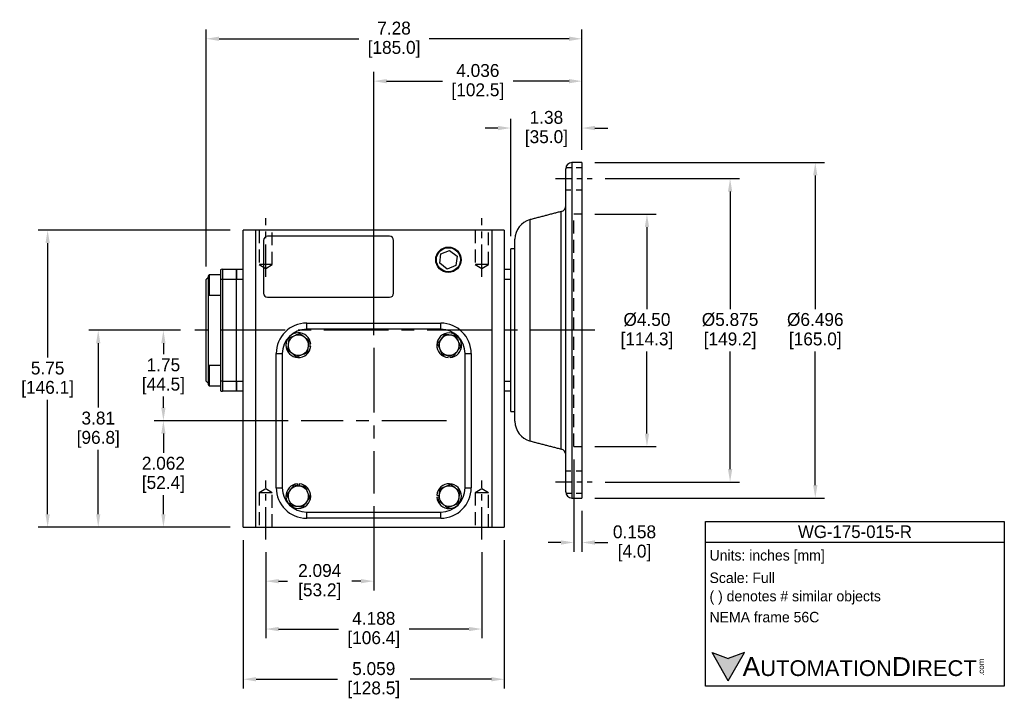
# Model space of a CAD drawing. Header units: inches. Extents: x 23.7 to 53.7, y 19.2 to 42.9.
# Tile 2 of 3: x 34.7 to 53.7, y 19.2 to 32.4. Entities that reach past the tile are written whole.
import ezdxf

# ---------------------------------------------------------------- set-up
doc = ezdxf.new("R2010")
doc.units = ezdxf.units.IN
doc.header["$MEASUREMENT"] = 0
doc.linetypes.add('CENTER', pattern=[2, 1.25, -0.25, 0.25, -0.25])
doc.linetypes.add('HIDDEN', pattern=[0.375, 0.25, -0.125])
for name, color, linetype in [('Centerline', 40, 'CENTER'), ('Dimensions', 140, 'Continuous'), ('Hidden', 102, 'HIDDEN'), ('Text', 140, 'Continuous')]:
    doc.layers.add(name, color=color, linetype=linetype)
doc.styles.add('\\M+2ABAC\\M+2A6A11', font='txt')
doc.dimstyles.get("Standard").update_dxf_attribs({"dimtxt": 0.25, "dimasz": 0.25, "dimexe": 0.18, "dimexo": 0.25, "dimgap": 0.08, "dimtad": 0, "dimtih": 1, "dimtoh": 1, "dimrnd": 0.0005, "dimzin": 0, "dimdsep": 46, "dimtxsty": 'Standard', "dimcen": 0, "dimadec": 0, "dimazin": 0, "dimtfac": 1, "dimtofl": 0, "dimtmove": 0, "dimatfit": 3, "dimfxl": 0, "dimtolj": 1, "dimtzin": 0, "dimarcsym": 0})

# ---------------------------------------------------------------- blocks, each defined once
blk = doc.blocks.new('*D0')
at = {"layer": 'Defpoints', "color": 0}
for p in [(45.549, 28.599), (45.549, 24.099), (46.808, 24.099)]:
    blk.add_point(p, dxfattribs=at)
at = {"layer": 'Dimensions', "color": 0, "lineweight": -2}
for p, q in [((45.799, 28.599), (46.988, 28.599)), ((46.808, 28.349), (46.808, 26.759)), ((46.808, 24.349), (46.808, 25.939)), ((45.799, 24.099), (46.988, 24.099))]:
    blk.add_line(p, q, dxfattribs=at)
at = {"layer": 'Dimensions', "color": 0}
for points in [[(46.767, 28.349), (46.85, 28.349), (46.808, 28.599)], [(46.767, 24.349), (46.85, 24.349), (46.808, 24.099)]]:
    blk.add_solid(points, dxfattribs=at)
at = {"layer": 'Dimensions', "color": 0, "char_height": 0.25, "attachment_point": 5}
for s, insert in [('\\A1;%%c4.50', (46.808, 26.554)), ('\\A1;[114.3]', (46.808, 26.144))]:
    blk.add_mtext(s, dxfattribs=dict(at, insert=insert))
blk = doc.blocks.new('*D1')
at = {"layer": 'Defpoints', "color": 0}
for p in [(45.392, 24.099), (45.549, 23.101), (45.549, 22.24)]:
    blk.add_point(p, dxfattribs=at)
at = {"layer": 'Dimensions', "color": 0, "lineweight": -2}
for p, q in [((45.392, 23.849), (45.392, 22.06)), ((45.549, 22.851), (45.549, 22.06)), ((45.142, 22.24), (44.892, 22.24)), ((45.799, 22.24), (46.049, 22.24))]:
    blk.add_line(p, q, dxfattribs=at)
at = {"layer": 'Dimensions', "color": 0}
for points in [[(45.142, 22.281), (45.142, 22.198), (45.392, 22.24)], [(45.799, 22.281), (45.799, 22.198), (45.549, 22.24)]]:
    blk.add_solid(points, dxfattribs=at)
at = {"layer": 'Dimensions', "color": 0, "char_height": 0.25, "attachment_point": 5}
for s, insert in [('\\A1;0.158', (46.567, 22.445)), ('\\A1;[4.0]', (46.567, 22.035))]:
    blk.add_mtext(s, dxfattribs=dict(at, insert=insert))
blk = doc.blocks.new('*D2')
at = {"layer": 'Defpoints', "color": 0}
for p in [(39.42, 22.301), (43.608, 22.301), (43.608, 20.564)]:
    blk.add_point(p, dxfattribs=at)
at = {"layer": 'Dimensions', "color": 0, "lineweight": -2}
for p, q in [((39.42, 22.051), (39.42, 20.384)), ((43.608, 22.051), (43.608, 20.384)), ((39.67, 20.564), (40.829, 20.564)), ((43.358, 20.564), (42.198, 20.564))]:
    blk.add_line(p, q, dxfattribs=at)
at = {"layer": 'Dimensions', "color": 0}
for points in [[(39.67, 20.605), (39.67, 20.522), (39.42, 20.564)], [(43.358, 20.605), (43.358, 20.522), (43.608, 20.564)]]:
    blk.add_solid(points, dxfattribs=at)
at = {"layer": 'Dimensions', "color": 0, "char_height": 0.25, "attachment_point": 5}
for s, insert in [('\\A1;4.188', (41.514, 20.769)), ('\\A1;[106.4]', (41.514, 20.359))]:
    blk.add_mtext(s, dxfattribs=dict(at, insert=insert))
blk = doc.blocks.new('*D3')
at = {"layer": 'Defpoints', "color": 0}
for p in [(41.514, 23.191), (39.42, 22.301), (41.514, 21.491)]:
    blk.add_point(p, dxfattribs=at)
at = {"layer": 'Dimensions', "color": 0, "lineweight": -2}
for p, q in [((41.514, 22.941), (41.514, 21.311)), ((39.42, 22.051), (39.42, 21.311)), ((39.67, 21.491), (39.845, 21.491)), ((41.264, 21.491), (41.088, 21.491))]:
    blk.add_line(p, q, dxfattribs=at)
at = {"layer": 'Dimensions', "color": 0}
for points in [[(39.67, 21.532), (39.67, 21.449), (39.42, 21.491)], [(41.264, 21.532), (41.264, 21.449), (41.514, 21.491)]]:
    blk.add_solid(points, dxfattribs=at)
at = {"layer": 'Dimensions', "color": 0, "char_height": 0.25, "attachment_point": 5}
for s, insert in [('\\A1;2.094', (40.467, 21.696)), ('\\A1;[53.2]', (40.467, 21.286))]:
    blk.add_mtext(s, dxfattribs=dict(at, insert=insert))
blk = doc.blocks.new('*D4')
at = {"layer": 'Defpoints', "color": 0}
for p in [(38.984, 22.537), (44.043, 22.537), (44.043, 19.591)]:
    blk.add_point(p, dxfattribs=at)
at = {"layer": 'Dimensions', "color": 0, "lineweight": -2}
for p, q in [((38.984, 22.287), (38.984, 19.411)), ((44.043, 22.287), (44.043, 19.411)), ((39.234, 19.591), (40.809, 19.591)), ((43.793, 19.591), (42.219, 19.591))]:
    blk.add_line(p, q, dxfattribs=at)
at = {"layer": 'Dimensions', "color": 0}
for points in [[(39.234, 19.633), (39.234, 19.55), (38.984, 19.591)], [(43.793, 19.633), (43.793, 19.55), (44.043, 19.591)]]:
    blk.add_solid(points, dxfattribs=at)
at = {"layer": 'Dimensions', "color": 0, "char_height": 0.25, "attachment_point": 5}
for s, insert in [('\\A1;5.059', (41.514, 19.796)), ('\\A1;[128.5]', (41.514, 19.386))]:
    blk.add_mtext(s, dxfattribs=dict(at, insert=insert))
blk = doc.blocks.new('*D5')
at = {"layer": 'Defpoints', "color": 0}
for p in [(37.438, 26.349), (38.016, 26.349), (40.106, 24.599)]:
    blk.add_point(p, dxfattribs=at)
at = {"layer": 'Dimensions', "color": 0, "lineweight": -2}
for p, q in [((37.766, 26.349), (37.258, 26.349)), ((37.438, 26.099), (37.438, 25.884)), ((37.438, 24.849), (37.438, 25.064)), ((39.856, 24.599), (37.258, 24.599))]:
    blk.add_line(p, q, dxfattribs=at)
at = {"layer": 'Dimensions', "color": 0}
for points in [[(37.396, 26.099), (37.479, 26.099), (37.438, 26.349)], [(37.396, 24.849), (37.479, 24.849), (37.438, 24.599)]]:
    blk.add_solid(points, dxfattribs=at)
at = {"layer": 'Dimensions', "color": 0, "char_height": 0.25, "attachment_point": 5}
for s, insert in [('\\A1;1.75', (37.438, 25.679)), ('\\A1;[44.5]', (37.438, 25.269))]:
    blk.add_mtext(s, dxfattribs=dict(at, insert=insert))
blk = doc.blocks.new('*D6')
at = {"layer": 'Defpoints', "color": 0}
for p in [(37.438, 24.599), (40.106, 24.599), (38.984, 22.537)]:
    blk.add_point(p, dxfattribs=at)
at = {"layer": 'Dimensions', "color": 0, "lineweight": -2}
for p, q in [((39.856, 24.599), (37.258, 24.599)), ((37.438, 24.349), (37.438, 23.978)), ((37.438, 22.787), (37.438, 23.158)), ((38.734, 22.537), (37.258, 22.537))]:
    blk.add_line(p, q, dxfattribs=at)
at = {"layer": 'Dimensions', "color": 0}
for points in [[(37.396, 24.349), (37.479, 24.349), (37.438, 24.599)], [(37.396, 22.787), (37.479, 22.787), (37.438, 22.537)]]:
    blk.add_solid(points, dxfattribs=at)
at = {"layer": 'Dimensions', "color": 0, "char_height": 0.25, "attachment_point": 5}
for s, insert in [('\\A1;2.062', (37.438, 23.773)), ('\\A1;[52.4]', (37.438, 23.363))]:
    blk.add_mtext(s, dxfattribs=dict(at, insert=insert))
blk = doc.blocks.new('*D7')
at = {"layer": 'Defpoints', "color": 0}
for p in [(45.549, 31.174), (45.549, 29.597), (41.514, 26.007)]:
    blk.add_point(p, dxfattribs=at)
at = {"layer": 'Dimensions', "color": 0, "lineweight": -2}
for p, q in [((41.514, 26.257), (41.514, 31.354)), ((45.549, 29.847), (45.549, 31.354)), ((41.764, 31.174), (42.847, 31.174)), ((45.299, 31.174), (44.215, 31.174))]:
    blk.add_line(p, q, dxfattribs=at)
at = {"layer": 'Dimensions', "color": 0}
for points in [[(41.764, 31.215), (41.764, 31.132), (41.514, 31.174)], [(45.299, 31.215), (45.299, 31.132), (45.549, 31.174)]]:
    blk.add_solid(points, dxfattribs=at)
at = {"layer": 'Dimensions', "color": 0, "char_height": 0.25, "attachment_point": 5}
for s, insert in [('\\A1;4.036', (43.531, 31.379)), ('\\A1;[102.5]', (43.531, 30.969))]:
    blk.add_mtext(s, dxfattribs=dict(at, insert=insert))
blk = doc.blocks.new('*D8')
at = {"layer": 'Defpoints', "color": 0}
for p in [(45.549, 29.597), (45.549, 23.101), (50.07, 23.101)]:
    blk.add_point(p, dxfattribs=at)
at = {"layer": 'Dimensions', "color": 0, "lineweight": -2}
for p, q in [((45.799, 29.597), (50.25, 29.597)), ((50.07, 29.347), (50.07, 26.759)), ((50.07, 23.351), (50.07, 25.939)), ((45.799, 23.101), (50.25, 23.101))]:
    blk.add_line(p, q, dxfattribs=at)
at = {"layer": 'Dimensions', "color": 0}
for points in [[(50.029, 29.347), (50.112, 29.347), (50.07, 29.597)], [(50.029, 23.351), (50.112, 23.351), (50.07, 23.101)]]:
    blk.add_solid(points, dxfattribs=at)
at = {"layer": 'Dimensions', "color": 0, "char_height": 0.25, "attachment_point": 5}
for s, insert in [('\\A1;%%c6.496', (50.07, 26.554)), ('\\A1;[165.0]', (50.07, 26.144))]:
    blk.add_mtext(s, dxfattribs=dict(at, insert=insert))
blk = doc.blocks.new('*D9')
at = {"layer": 'Defpoints', "color": 0}
for p in [(45.549, 31.995), (45.549, 29.597), (38.266, 27.333)]:
    blk.add_point(p, dxfattribs=at)
at = {"layer": 'Dimensions', "color": 0, "lineweight": -2}
for p, q in [((38.266, 27.583), (38.266, 32.175)), ((45.549, 29.847), (45.549, 32.175)), ((38.516, 31.995), (41.223, 31.995)), ((45.299, 31.995), (42.591, 31.995))]:
    blk.add_line(p, q, dxfattribs=at)
at = {"layer": 'Dimensions', "color": 0}
for points in [[(38.516, 32.037), (38.516, 31.953), (38.266, 31.995)], [(45.299, 32.037), (45.299, 31.953), (45.549, 31.995)]]:
    blk.add_solid(points, dxfattribs=at)
at = {"layer": 'Dimensions', "color": 0, "char_height": 0.25, "attachment_point": 5}
for s, insert in [('\\A1;7.28', (41.907, 32.2)), ('\\A1;[185.0]', (41.907, 31.79))]:
    blk.add_mtext(s, dxfattribs=dict(at, insert=insert))
blk = doc.blocks.new('*D10')
at = {"layer": 'Defpoints', "color": 0}
for p in [(45.549, 30.266), (45.549, 29.597), (44.171, 27.924)]:
    blk.add_point(p, dxfattribs=at)
at = {"layer": 'Dimensions', "color": 0, "lineweight": -2}
for p, q in [((44.171, 28.174), (44.171, 30.446)), ((45.549, 29.847), (45.549, 30.446)), ((43.921, 30.266), (43.671, 30.266)), ((45.799, 30.266), (46.049, 30.266))]:
    blk.add_line(p, q, dxfattribs=at)
at = {"layer": 'Dimensions', "color": 0}
for points in [[(43.921, 30.308), (43.921, 30.224), (44.171, 30.266)], [(45.799, 30.308), (45.799, 30.224), (45.549, 30.266)]]:
    blk.add_solid(points, dxfattribs=at)
at = {"layer": 'Dimensions', "color": 0, "char_height": 0.25, "attachment_point": 5}
for s, insert in [('\\A1;1.38', (44.86, 30.471)), ('\\A1;[35.0]', (44.86, 30.061))]:
    blk.add_mtext(s, dxfattribs=dict(at, insert=insert))
blk = doc.blocks.new('*D24')
at = {"layer": 'Defpoints', "color": 0}
for p in [(38.016, 26.349), (36.175, 22.537), (38.984, 22.537)]:
    blk.add_point(p, dxfattribs=at)
at = {"layer": 'Dimensions', "color": 0, "lineweight": -2}
for p, q in [((37.766, 26.349), (35.995, 26.349)), ((36.175, 26.099), (36.175, 24.853)), ((36.175, 22.787), (36.175, 24.033)), ((38.734, 22.537), (35.995, 22.537))]:
    blk.add_line(p, q, dxfattribs=at)
at = {"layer": 'Dimensions', "color": 0}
for points in [[(36.133, 26.099), (36.216, 26.099), (36.175, 26.349)], [(36.133, 22.787), (36.216, 22.787), (36.175, 22.537)]]:
    blk.add_solid(points, dxfattribs=at)
at = {"layer": 'Dimensions', "color": 0, "char_height": 0.25, "attachment_point": 5}
for s, insert in [('\\A1;3.81', (36.175, 24.648)), ('\\A1;[96.8]', (36.175, 24.238))]:
    blk.add_mtext(s, dxfattribs=dict(at, insert=insert))
blk = doc.blocks.new('*D25')
at = {"layer": 'Defpoints', "color": 0}
for p in [(45.749, 29.286), (45.749, 23.411), (48.419, 23.411)]:
    blk.add_point(p, dxfattribs=at)
at = {"layer": 'Dimensions', "color": 0, "lineweight": -2}
for p, q in [((45.999, 29.286), (48.599, 29.286)), ((48.419, 29.036), (48.419, 26.759)), ((48.419, 23.661), (48.419, 25.939)), ((45.999, 23.411), (48.599, 23.411))]:
    blk.add_line(p, q, dxfattribs=at)
at = {"layer": 'Dimensions', "color": 0}
for points in [[(48.378, 29.036), (48.461, 29.036), (48.419, 29.286)], [(48.378, 23.661), (48.461, 23.661), (48.419, 23.411)]]:
    blk.add_solid(points, dxfattribs=at)
at = {"layer": 'Dimensions', "color": 0, "char_height": 0.25, "attachment_point": 5}
for s, insert in [('\\A1;%%C5.875', (48.419, 26.554)), ('\\A1;[149.2]', (48.419, 26.144))]:
    blk.add_mtext(s, dxfattribs=dict(at, insert=insert))
blk = doc.blocks.new('*D26')
at = {"layer": 'Defpoints', "color": 0}
for p in [(38.984, 28.287), (35.194, 22.537), (38.984, 22.537)]:
    blk.add_point(p, dxfattribs=at)
at = {"layer": 'Dimensions', "color": 0, "lineweight": -2}
for p, q in [((38.734, 28.287), (35.014, 28.287)), ((35.194, 28.037), (35.194, 25.822)), ((35.194, 22.787), (35.194, 25.002)), ((38.734, 22.537), (35.014, 22.537))]:
    blk.add_line(p, q, dxfattribs=at)
at = {"layer": 'Dimensions', "color": 0}
for points in [[(35.152, 28.037), (35.236, 28.037), (35.194, 28.287)], [(35.152, 22.787), (35.236, 22.787), (35.194, 22.537)]]:
    blk.add_solid(points, dxfattribs=at)
at = {"layer": 'Dimensions', "color": 0, "char_height": 0.25, "attachment_point": 5}
for s, insert in [('\\A1;5.75', (35.194, 25.617)), ('\\A1;[146.1]', (35.194, 25.207))]:
    blk.add_mtext(s, dxfattribs=dict(at, insert=insert))

msp = doc.modelspace()

# ---------------------------------------------------------------- hatches: boundary and pattern name
at = {"layer": 'Dimensions'}
msp.add_hatch(color=256, dxfattribs=at).paths.add_polyline_path([(48.6986, 20.107), (48.385, 19.9929), (48.0714, 20.107), (48.385, 19.5638)])

# ---------------------------------------------------------------- linework, layer by layer
for p, q in [((45.3522, 29.5968), (45.3522, 23.1008)), ((45.549, 29.5968), (45.549, 23.1008)), ((45.2341, 28.6333), (45.2341, 29.4787)), ((45.1457, 26.3488), (45.1457, 28.6487)), ((45.2341, 28.6354), (45.2341, 28.6425)), ((44.5445, 26.3488), (44.5445, 28.4923)), ((45.2341, 28.2094), (45.2341, 28.4896)), ((45.2341, 24.2093), (45.2341, 28.4883)), ((38.9841, 22.537), (38.9841, 28.287)), ((39.2203, 28.287), (38.9841, 28.287)), ((43.8069, 28.287), (39.2203, 28.287)), ((39.2203, 28.287), (39.2203, 22.537)), ((43.8069, 22.537), (43.8069, 28.287)), ((44.0431, 28.287), (43.8069, 28.287)), ((44.0431, 28.287), (44.0431, 22.537)), ((39.3778, 28.0901), (39.3778, 27.0665)), ((41.8187, 28.1689), (39.4565, 28.1689)), ((41.8975, 27.0665), (41.8975, 28.0901)), ((44.2498, 26.3488), (44.2498, 28.1113)), ((42.8162, 27.8268), (42.9841, 27.8964)), ((42.9841, 27.8964), (43.1284, 27.7858)), ((44.1711, 27.5158), (44.1711, 27.9236)), ((42.7925, 27.6465), (42.8162, 27.8268)), ((43.1284, 27.7858), (43.1048, 27.6055)), ((38.5412, 27.5194), (38.5412, 27.3331)), ((38.5805, 27.5299), (38.8561, 27.5299)), ((38.5805, 27.5299), (38.5805, 27.3331)), ((38.8561, 27.3331), (38.8561, 27.5299)), ((38.8561, 27.5299), (38.9841, 27.5299)), ((38.8561, 27.5299), (38.8561, 27.3331)), ((42.9368, 27.5358), (42.7925, 27.6465)), ((43.1048, 27.6055), (42.9368, 27.5358)), ((44.0431, 27.5299), (44.1711, 27.5299)), ((44.1711, 27.4062), (44.1711, 27.5158)), ((38.2656, 25.3646), (38.2656, 27.3331)), ((38.305, 27.4029), (38.305, 27.0486)), ((38.3246, 27.4226), (38.3246, 27.0289)), ((38.5412, 27.3331), (38.5412, 25.3646)), ((38.5805, 27.3331), (38.5412, 27.3331)), ((38.5805, 27.3331), (38.5805, 25.3646)), ((38.8561, 27.3331), (38.5805, 27.3331)), ((38.8561, 25.3646), (38.8561, 27.3331)), ((38.8561, 25.3646), (38.8561, 27.3331)), ((38.9841, 27.3331), (38.8561, 27.3331)), ((44.1711, 27.3331), (44.0431, 27.3331)), ((44.1711, 26.3488), (44.1711, 27.4062)), ((38.305, 27.0486), (38.305, 26.3488)), ((39.4565, 26.9878), (41.8187, 26.9878)), ((38.305, 26.3488), (38.305, 25.6491)), ((40.2144, 26.4886), (42.8128, 26.4886)), ((40.2144, 26.3705), (40.2144, 26.4886)), ((42.8128, 26.3705), (40.2144, 26.3705)), ((42.8128, 26.3705), (42.8128, 26.4886)), ((44.1711, 25.2914), (44.1711, 26.3488)), ((44.2498, 24.5863), (44.2498, 26.3488)), ((44.5445, 24.2053), (44.5445, 26.3488)), ((45.1457, 24.049), (45.1457, 26.3488)), ((40.2915, 26.0415), (40.2486, 26.0449)), ((40.2915, 26.0792), (40.2527, 26.0761)), ((39.6239, 23.2996), (39.6239, 25.898)), ((39.6239, 25.898), (39.742, 25.898)), ((39.742, 25.898), (39.742, 23.2996)), ((42.9563, 25.8209), (42.9597, 25.8638)), ((42.994, 25.8209), (42.9909, 25.8597)), ((43.2853, 23.2996), (43.2853, 25.898)), ((43.2853, 25.898), (43.4034, 25.898)), ((43.4034, 25.898), (43.4034, 23.2996)), ((38.305, 25.6491), (38.305, 25.2947)), ((38.3246, 25.6687), (38.3246, 25.275)), ((38.5412, 25.3646), (38.5412, 25.1783)), ((38.5805, 25.3646), (38.5412, 25.3646)), ((38.5805, 25.3646), (38.5805, 25.1677)), ((38.5805, 25.3646), (38.8561, 25.3646)), ((38.8561, 25.1677), (38.8561, 25.3646)), ((38.8561, 25.3646), (38.8561, 25.1677)), ((38.8561, 25.3646), (38.9841, 25.3646)), ((44.0431, 25.3646), (44.1711, 25.3646)), ((44.1711, 25.1818), (44.1711, 25.2914)), ((38.8561, 25.1677), (38.5805, 25.1677)), ((38.9841, 25.1677), (38.8561, 25.1677)), ((44.1711, 25.1677), (44.0431, 25.1677)), ((44.1711, 24.774), (44.1711, 25.1818)), ((45.2341, 24.2087), (45.2341, 24.4882)), ((45.2341, 23.2189), (45.2341, 24.0643)), ((45.2341, 24.0551), (45.2341, 24.0608)), ((39.6239, 23.2996), (39.742, 23.2996)), ((40.0332, 23.3767), (40.0363, 23.3379)), ((40.0709, 23.3767), (40.0675, 23.3338)), ((43.2853, 23.2996), (43.4034, 23.2996)), ((42.7357, 23.1561), (42.7786, 23.1527)), ((42.7357, 23.1184), (42.7745, 23.1215)), ((40.2144, 22.8272), (42.8128, 22.8272)), ((40.2144, 22.709), (40.2144, 22.8272)), ((42.8128, 22.709), (40.2144, 22.709)), ((42.8128, 22.709), (42.8128, 22.8272)), ((38.9841, 22.537), (39.2203, 22.537)), ((39.2203, 22.537), (43.8069, 22.537)), ((43.8069, 22.537), (44.0431, 22.537))]:
    msp.add_line(p, q)
for radius in [0.2458, 0.2323]:
    msp.add_circle((42.9605, 27.7161), radius)
for centre, radius, start, end in [((45.3522, 29.4787), 0.1181, 90, 180), ((45.116, 28.763), 0.1181, 284.57422, 0), ((44.6435, 28.1113), 0.3937, 104.57422, 180), ((39.4565, 28.0901), 0.0787, 90, 180), ((41.8187, 28.0901), 0.0787, 360, 90), ((38.5805, 27.4512), 0.0787, 90, 120), ((39.4565, 27.0665), 0.0787, 180, 270), ((41.8187, 27.0665), 0.0787, 270, 0), ((40.2144, 25.898), 0.5906, 90, 180), ((40.2144, 25.898), 0.4724, 90, 180), ((42.8128, 25.898), 0.5906, 0, 90), ((42.8128, 25.898), 0.4724, 0, 90), ((40.0521, 26.0604), 0.2402, 4.5, 355.5), ((40.0521, 26.0604), 0.1969, 112.44828, 172.44828), ((40.0521, 26.0604), 0.1969, 52.44828, 112.44828), ((40.0521, 26.0604), 0.1969, 352.44828, 52.44828), ((42.9752, 26.0604), 0.2402, 274.5, 265.5), ((42.9752, 26.0604), 0.1969, 142.44828, 202.44828), ((42.9752, 26.0604), 0.1969, 82.44828, 142.44828), ((42.9752, 26.0604), 0.1969, 22.44828, 82.44828), ((40.0521, 26.0604), 0.1969, 172.44828, 232.44828), ((40.0521, 26.0604), 0.1969, 292.44828, 352.44828), ((42.9752, 26.0604), 0.1969, 202.44828, 262.44828), ((42.9752, 26.0604), 0.1969, 322.44828, 22.44828), ((40.0521, 26.0604), 0.1969, 232.44828, 292.44828), ((42.9752, 26.0604), 0.1969, 262.44828, 322.44828), ((38.5805, 25.2464), 0.0787, 240, 270), ((44.6435, 24.5863), 0.3937, 180, 255.42578), ((45.116, 23.9346), 0.1181, 0, 75.42578), ((40.2144, 23.2996), 0.5906, 180, 270), ((40.2144, 23.2996), 0.4724, 180, 270), ((40.0521, 23.1373), 0.2402, 94.5, 85.5), ((40.0521, 23.1373), 0.1969, 82.44828, 142.44828), ((40.0521, 23.1373), 0.1969, 22.44828, 82.44828), ((42.9752, 23.1373), 0.2402, 184.5, 175.5), ((42.9752, 23.1373), 0.1969, 112.44828, 172.44828), ((42.8128, 23.2996), 0.5906, 270, 0), ((42.8128, 23.2996), 0.4724, 270, 0), ((42.9752, 23.1373), 0.1969, 52.44828, 112.44828), ((42.9752, 23.1373), 0.1969, 352.44828, 52.44828), ((40.0521, 23.1373), 0.1969, 142.44828, 202.44828), ((40.0521, 23.1373), 0.1969, 322.44828, 22.44828), ((42.9752, 23.1373), 0.1969, 172.44828, 232.44828), ((42.9752, 23.1373), 0.1969, 292.44828, 352.44828), ((45.3522, 23.2189), 0.1181, 180, 270), ((40.0521, 23.1373), 0.1969, 202.44828, 262.44828), ((40.0521, 23.1373), 0.1969, 262.44828, 322.44828), ((42.9752, 23.1373), 0.1969, 232.44828, 292.44828)]:
    msp.add_arc(centre, radius, start, end)
for points in [[(45.549, 29.5968), (45.3522, 29.5968)], [(45.1457, 28.6487), (44.5445, 28.4923)], [(44.2498, 27.9236), (44.1711, 27.9236)], [(38.305, 27.3724), (38.2656, 27.3331)], [(38.3246, 27.4226), (38.305, 27.4029)], [(38.5412, 27.4226), (38.3246, 27.4226)], [(38.305, 27.0486), (38.3246, 27.0289)], [(38.3246, 27.0289), (38.5412, 27.0289)], [(39.8719, 26.1989), (39.8569, 26.0862)], [(40.2622, 26.1471), (40.1721, 26.2164)], [(42.8884, 26.2704), (42.8191, 26.1803)], [(43.1137, 26.2406), (43.001, 26.2555)], [(39.842, 25.9736), (39.9321, 25.9043)], [(40.2323, 25.9218), (40.2472, 26.0345)], [(42.8366, 25.8801), (42.9493, 25.8652)], [(43.0619, 25.8503), (43.1312, 25.9404)], [(38.3246, 25.6687), (38.305, 25.6491)], [(38.5412, 25.6687), (38.3246, 25.6687)], [(38.2656, 25.3646), (38.305, 25.3252)], [(38.305, 25.2947), (38.3246, 25.275)], [(38.3246, 25.275), (38.5412, 25.275)], [(44.1711, 24.774), (44.2498, 24.774)], [(44.5445, 24.2053), (45.1457, 24.049)], [(39.9653, 23.3474), (39.896, 23.2572)], [(40.1906, 23.3175), (40.0779, 23.3324)], [(43.1852, 23.2241), (43.0951, 23.2933)], [(42.7949, 23.2758), (42.78, 23.1631)], [(43.1554, 22.9987), (43.1703, 23.1114)], [(45.3522, 23.1008), (45.549, 23.1008)], [(39.9135, 22.9571), (40.0262, 22.9421)], [(40.1389, 22.9272), (40.2081, 23.0173)], [(42.7651, 23.0505), (42.8552, 22.9812)]]:
    msp.add_open_spline(points, degree=1)
for points, knots in [([(45.2341, 28.4883), (45.2343, 28.4998), (45.2349, 28.5326), (45.2376, 28.5811), (45.235, 28.6171), (45.2343, 28.6292), (45.2341, 28.6333)], [0, 0, 0, 0, 0.1704147, 0.4909007, 0.8306197, 1, 1, 1, 1]), ([(39.9769, 26.2423), (39.9687, 26.2389), (39.9331, 26.2242), (39.8985, 26.2099), (39.8719, 26.1989)], [0, 0, 0, 0, 0.2318493, 1, 1, 1, 1]), ([(40.0819, 26.2857), (40.0747, 26.2827), (40.0405, 26.2686), (40.005, 26.2539), (39.9769, 26.2423)], [0, 0, 0, 0, 0.2110008, 1, 1, 1, 1]), ([(40.1721, 26.2164), (40.1699, 26.2181), (40.1395, 26.2414), (40.1097, 26.2644), (40.0819, 26.2857)], [0, 0, 0, 0, 0.0702006, 1, 1, 1, 1]), ([(40.2472, 26.0345), (40.2476, 26.0372), (40.2526, 26.0752), (40.2576, 26.1125), (40.2622, 26.1471)], [0, 0, 0, 0, 0.07020058, 1, 1, 1, 1]), ([(42.8191, 26.1803), (42.8174, 26.1782), (42.7941, 26.1478), (42.7711, 26.1179), (42.7498, 26.0902)], [0, 0, 0, 0, 0.0702006, 1, 1, 1, 1]), ([(43.001, 26.2555), (42.9984, 26.2558), (42.9603, 26.2609), (42.923, 26.2658), (42.8884, 26.2704)], [0, 0, 0, 0, 0.0702006, 1, 1, 1, 1]), ([(43.1571, 26.1355), (43.1537, 26.1438), (43.139, 26.1793), (43.1247, 26.2139), (43.1137, 26.2406)], [0, 0, 0, 0, 0.23184927, 1, 1, 1, 1]), ([(39.8569, 26.0862), (39.8566, 26.0835), (39.8515, 26.0455), (39.8466, 26.0082), (39.842, 25.9736)], [0, 0, 0, 0, 0.0702006, 1, 1, 1, 1]), ([(42.7498, 26.0902), (42.7608, 26.0636), (42.7751, 26.029), (42.7898, 25.9934), (42.7932, 25.9852)], [0, 0, 0, 0, 0.7681507, 1, 1, 1, 1]), ([(42.7932, 25.9852), (42.8048, 25.9571), (42.8195, 25.9216), (42.8336, 25.8874), (42.8366, 25.8801)], [0, 0, 0, 0, 0.7889992, 1, 1, 1, 1]), ([(43.1312, 25.9404), (43.1329, 25.9425), (43.1563, 25.9729), (43.1792, 26.0028), (43.2005, 26.0305)], [0, 0, 0, 0, 0.0702006, 1, 1, 1, 1]), ([(43.2005, 26.0305), (43.1975, 26.0377), (43.1834, 26.0719), (43.1687, 26.1075), (43.1571, 26.1355)], [0, 0, 0, 0, 0.21100076, 1, 1, 1, 1]), ([(39.9321, 25.9043), (39.9342, 25.9026), (39.9647, 25.8793), (39.9945, 25.8563), (40.0222, 25.835)], [0, 0, 0, 0, 0.0702006, 1, 1, 1, 1]), ([(40.0222, 25.835), (40.0488, 25.846), (40.0835, 25.8603), (40.119, 25.875), (40.1272, 25.8784)], [0, 0, 0, 0, 0.7681507, 1, 1, 1, 1]), ([(40.1272, 25.8784), (40.1553, 25.89), (40.1909, 25.9047), (40.2251, 25.9188), (40.2323, 25.9218)], [0, 0, 0, 0, 0.7889992, 1, 1, 1, 1]), ([(42.9493, 25.8652), (42.952, 25.8649), (42.99, 25.8598), (43.0273, 25.8549), (43.0619, 25.8503)], [0, 0, 0, 0, 0.0702006, 1, 1, 1, 1]), ([(45.2341, 24.0643), (45.2343, 24.0684), (45.2349, 24.0801), (45.2376, 24.1156), (45.235, 24.1638), (45.2343, 24.1979), (45.2341, 24.2093)], [0, 0, 0, 0, 0.17041474, 0.49090067, 0.83061971, 1, 1, 1, 1]), ([(40.0779, 23.3324), (40.0753, 23.3328), (40.0372, 23.3378), (39.9999, 23.3428), (39.9653, 23.3474)], [0, 0, 0, 0, 0.07020058, 1, 1, 1, 1]), ([(40.234, 23.2124), (40.2224, 23.2405), (40.2077, 23.2761), (40.1936, 23.3103), (40.1906, 23.3175)], [0, 0, 0, 0, 0.78899924, 1, 1, 1, 1]), ([(42.9, 23.3192), (42.8719, 23.3076), (42.8364, 23.2929), (42.8022, 23.2788), (42.7949, 23.2758)], [0, 0, 0, 0, 0.78899924, 1, 1, 1, 1]), ([(43.005, 23.3626), (42.9784, 23.3516), (42.9438, 23.3373), (42.9082, 23.3226), (42.9, 23.3192)], [0, 0, 0, 0, 0.7681507, 1, 1, 1, 1]), ([(43.0951, 23.2933), (43.093, 23.295), (43.0626, 23.3184), (43.0327, 23.3413), (43.005, 23.3626)], [0, 0, 0, 0, 0.0702006, 1, 1, 1, 1]), ([(39.896, 23.2572), (39.8944, 23.2551), (39.871, 23.2247), (39.8481, 23.1949), (39.8267, 23.1671)], [0, 0, 0, 0, 0.0702006, 1, 1, 1, 1]), ([(39.8267, 23.1671), (39.8297, 23.1599), (39.8439, 23.1257), (39.8585, 23.0902), (39.8701, 23.0621)], [0, 0, 0, 0, 0.2110008, 1, 1, 1, 1]), ([(40.2081, 23.0173), (40.2098, 23.0194), (40.2332, 23.0499), (40.2561, 23.0797), (40.2774, 23.1074)], [0, 0, 0, 0, 0.0702006, 1, 1, 1, 1]), ([(40.2774, 23.1074), (40.2664, 23.134), (40.2521, 23.1687), (40.2374, 23.2042), (40.234, 23.2124)], [0, 0, 0, 0, 0.7681507, 1, 1, 1, 1]), ([(42.78, 23.1631), (42.7797, 23.1605), (42.7746, 23.1224), (42.7697, 23.0851), (42.7651, 23.0505)], [0, 0, 0, 0, 0.0702006, 1, 1, 1, 1]), ([(43.1703, 23.1114), (43.1707, 23.1141), (43.1757, 23.1521), (43.1806, 23.1894), (43.1852, 23.2241)], [0, 0, 0, 0, 0.0702006, 1, 1, 1, 1]), ([(39.8701, 23.0621), (39.8735, 23.0539), (39.8882, 23.0183), (39.9025, 22.9837), (39.9135, 22.9571)], [0, 0, 0, 0, 0.2318493, 1, 1, 1, 1]), ([(40.0262, 22.9421), (40.0289, 22.9418), (40.0669, 22.9367), (40.1042, 22.9318), (40.1389, 22.9272)], [0, 0, 0, 0, 0.0702006, 1, 1, 1, 1]), ([(42.8552, 22.9812), (42.8573, 22.9796), (42.8877, 22.9562), (42.9176, 22.9333), (42.9453, 22.9119)], [0, 0, 0, 0, 0.07020058, 1, 1, 1, 1]), ([(42.9453, 22.9119), (42.9525, 22.9149), (42.9867, 22.9291), (43.0223, 22.9437), (43.0503, 22.9553)], [0, 0, 0, 0, 0.21100076, 1, 1, 1, 1]), ([(43.0503, 22.9553), (43.0586, 22.9587), (43.0941, 22.9734), (43.1287, 22.9877), (43.1554, 22.9987)], [0, 0, 0, 0, 0.2318493, 1, 1, 1, 1])]:
    msp.add_open_spline(points, degree=3, knots=knots)
at = {"layer": 'Centerline', "ltscale": 0.25}
for p, q in [((45.0341, 29.2863), (45.749, 29.2863)), ((45.0341, 23.4113), (45.749, 23.4113))]:
    msp.add_line(p, q, dxfattribs=at)
at = {"layer": 'Centerline', "ltscale": 0.5}
for p, q in [((39.4195, 27.3842), (39.4195, 28.5232)), ((43.6077, 27.3842), (43.6077, 28.5232)), ((39.4195, 22.3008), (39.4195, 23.4398)), ((43.6077, 22.3008), (43.6077, 23.4398))]:
    msp.add_line(p, q, dxfattribs=at)
at = {"layer": 'Centerline'}
for p, q in [((45.799, 26.3488), (38.0156, 26.3488)), ((41.5136, 26.0067), (41.5136, 23.1909)), ((42.9215, 24.5988), (40.1057, 24.5988))]:
    msp.add_line(p, q, dxfattribs=at)
at = {"layer": 'Hidden', "ltscale": 0.35}
for p, q in [((45.2366, 29.5028), (45.549, 29.5028)), ((45.2341, 29.0698), (45.549, 29.0698)), ((45.2341, 23.6278), (45.549, 23.6278)), ((45.2366, 23.1948), (45.549, 23.1948))]:
    msp.add_line(p, q, dxfattribs=at)
at = {"layer": 'Hidden'}
for p, q in [((45.3916, 24.0988), (45.3916, 28.5988)), ((45.549, 28.5988), (45.3916, 28.5988)), ((39.291, 28.287), (39.291, 27.6205)), ((39.548, 27.6205), (39.548, 28.287)), ((43.4792, 28.287), (43.4792, 27.6205)), ((43.7362, 27.6205), (43.7362, 28.287)), ((39.548, 27.6205), (39.291, 27.6205)), ((39.291, 27.6205), (39.4195, 27.5433)), ((39.4195, 27.5433), (39.548, 27.6205)), ((43.7362, 27.6205), (43.4792, 27.6205)), ((43.4792, 27.6205), (43.6077, 27.5433)), ((43.6077, 27.5433), (43.7362, 27.6205)), ((45.3916, 24.0988), (45.549, 24.0988)), ((39.4195, 23.2807), (39.291, 23.2035)), ((39.548, 23.2035), (39.4195, 23.2807)), ((43.6077, 23.2807), (43.4792, 23.2035)), ((43.7362, 23.2035), (43.6077, 23.2807)), ((39.548, 23.2035), (39.291, 23.2035)), ((39.291, 23.2035), (39.291, 22.537)), ((39.548, 22.537), (39.548, 23.2035)), ((43.7362, 23.2035), (43.4792, 23.2035)), ((43.4792, 23.2035), (43.4792, 22.537)), ((43.7362, 22.537), (43.7362, 23.2035))]:
    msp.add_line(p, q, dxfattribs=at)
at = {"layer": 'Text'}
for p, q in [((47.9455, 22.6495), (53.7331, 22.6495)), ((47.9455, 19.4559), (47.9455, 22.6495)), ((53.7331, 22.6495), (53.7331, 19.4559)), ((47.9455, 22.2435), (53.7331, 22.2435)), ((48.385, 19.5638), (48.0714, 20.107)), ((48.0714, 20.107), (48.385, 19.9929)), ((48.385, 19.5638), (48.6986, 20.107)), ((48.6986, 20.107), (48.385, 19.9929)), ((53.7331, 19.4559), (47.9455, 19.4559))]:
    msp.add_line(p, q, dxfattribs=at)

# ---------------------------------------------------------------- texts
at = {"layer": 'Text', "style": '\\M+2ABAC\\M+2A6A11'}
for s, insert, char_height, width, attachment_point in [('WG-175-015-R', (50.8393, 22.4465), 0.243622, 5.787652, 5), ('{\\fArial|b0|i0|c0|p34;     \\H1.2x;A\\H0.8333x;UTOMATION\\H1.2x;D\\H0.8333x;IRECT}', (48.0714, 19.8349), 0.304528, 5.167849, 4)]:
    msp.add_mtext(s, dxfattribs=dict(at, insert=insert, char_height=char_height, width=width, attachment_point=attachment_point))
at = {"layer": 'Text', "char_height": 0.203018, "attachment_point": 4}
for s, insert, width in [(' Units: inches [mm]', (47.9455, 21.9613), 7.292478), (' Scale: Full', (47.9455, 21.5552), 7.272671), (' ( ) denotes # similar objects', (47.9455, 21.1705), 7.272671), (' NEMA frame 56C', (47.9455, 20.7934), 7.272671)]:
    msp.add_mtext(s, dxfattribs=dict(at, insert=insert, width=width))
at = {"layer": 'Text', "insert": (53.23, 19.6569), "char_height": 0.10963, "width": 0.324871, "attachment_point": 1, "rotation": 90, "style": '\\M+2ABAC\\M+2A6A11'}
msp.add_mtext('{\\fArial|b0|i0|c0|p34;.com}', dxfattribs=at)

# ---------------------------------------------------------------- dimensions: what is measured, and where the dimension line sits
at = {"layer": 'Dimensions'}
for base, p1, p2, override, picture, middle in [((45.549, 31.9948), (38.2656, 27.3331), (45.549, 29.5968), {"dimpost": '\\X'}, '*D9', (41.9073, 31.9948)), ((45.549, 31.1738), (41.5136, 26.0067), (45.549, 29.5968), {"dimdec": 3, "dimpost": '\\X'}, '*D7', (43.5313, 31.1738)), ((45.549, 30.2661), (44.1711, 27.9236), (45.549, 29.5968), {"dimpost": '\\X'}, '*D10', (44.8601, 30.2661)), ((45.549, 22.2398), (45.3916, 24.0988), (45.549, 23.1008), {"dimdec": 3, "dimpost": '\\X'}, '*D1', (46.5665, 22.2398)), ((41.5136, 21.4908), (39.4195, 22.3008), (41.5136, 23.1909), {"dimdec": 3, "dimpost": '\\X'}, '*D3', (40.4666, 21.4908)), ((44.0431, 19.5912), (38.9841, 22.537), (44.0431, 22.537), {"dimdec": 3, "dimpost": '\\X'}, '*D4', (41.5136, 19.5912)), ((43.6077, 20.5638), (39.4195, 22.3008), (43.6077, 22.3008), {"dimdec": 3, "dimpost": '\\X'}, '*D2', (41.5136, 20.5638))]:
    dim = msp.add_linear_dim(base=base, p1=p1, p2=p2, dimstyle='Standard', override=override, dxfattribs=at)
    dim.commit()
    dim.dimension.update_dxf_attribs({"geometry": picture, "text_midpoint": middle})
for base, p1, p2, text, override, picture, middle in [((50.0703, 23.1008), (45.549, 29.5968), (45.549, 23.1008), '%%c<>', {"dimdec": 3, "dimpost": '\\X'}, '*D8', (50.0703, 26.3488)), ((48.4194, 23.4113), (45.749, 29.2863), (45.749, 23.4113), '%%C<>', {"dimdec": 3, "dimpost": '\\X'}, '*D25', (48.4194, 26.3488)), ((46.8083, 24.0988), (45.549, 28.5988), (45.549, 24.0988), '%%c<>', {"dimpost": '\\X'}, '*D0', (46.8083, 26.3488))]:
    dim = msp.add_linear_dim(base=base, p1=p1, p2=p2, angle=90, text=text, dimstyle='Standard', override=override, dxfattribs=at)
    dim.commit()
    dim.dimension.update_dxf_attribs({"geometry": picture, "text_midpoint": middle})
for base, p1, p2, override, picture, middle in [((35.1941, 22.537), (38.9841, 28.287), (38.9841, 22.537), {"dimpost": '\\X'}, '*D26', (35.1941, 25.412)), ((36.1746, 22.537), (38.0156, 26.3488), (38.9841, 22.537), {"dimpost": '\\X'}, '*D24', (36.1746, 24.4429)), ((37.4377, 26.3488), (40.1057, 24.5988), (38.0156, 26.3488), {"dimpost": '\\X'}, '*D5', (37.4377, 25.4738)), ((37.4377, 24.5988), (38.9841, 22.537), (40.1057, 24.5988), {"dimdec": 3, "dimpost": '\\X'}, '*D6', (37.4377, 23.5679))]:
    dim = msp.add_linear_dim(base=base, p1=p1, p2=p2, angle=90, dimstyle='Standard', override=override, dxfattribs=at)
    dim.commit()
    dim.dimension.update_dxf_attribs({"geometry": picture, "text_midpoint": middle})

doc.saveas('drawing.dxf')
